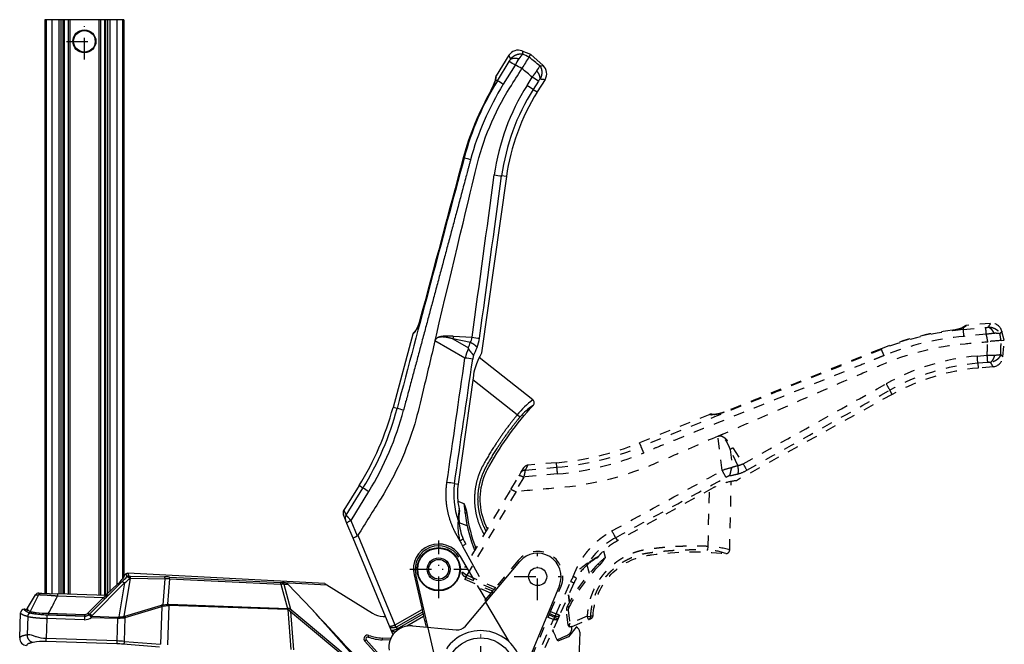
# Model space of a CAD drawing. Extents: x 147 to 630, y 82 to 496.
# Tile 9 of 9: x 357 to 630, y 323 to 496. Entities that reach past the tile are written whole.
import ezdxf

# ---------------------------------------------------------------- set-up
doc = ezdxf.new("R2010")
doc.units = 0
doc.linetypes.add('DASHED', pattern=[6, 3, -3])
doc.linetypes.add('DASHEDDOT2X', pattern=[12.2, 6, -3, 0.2, -3])
doc.layers.get('0').update_dxf_attribs({"linetype": 'CONTINUOUS'})
doc.layers.add('LAYER0000', color=7, linetype='CONTINUOUS')

msp = doc.modelspace()

# ---------------------------------------------------------------- linework, layer by layer
at = {"color": 7, "linetype": 'CONTINUOUS'}
for p, q in [((364.56, 495.86), (364.16, 495.86)), ((364.16, 495.86), (364.16, 336.85)), ((366.1, 495.86), (364.56, 495.86)), ((364.56, 495.86), (364.56, 336.84)), ((368.06, 495.86), (366.1, 495.86)), ((366.1, 495.86), (366.1, 336.78)), ((368.68, 495.86), (368.06, 495.86)), ((368.06, 495.86), (368.06, 336.71)), ((369.25, 495.86), (368.68, 495.86)), ((368.68, 336.69), (368.68, 495.86)), ((369.52, 495.86), (369.25, 495.86)), ((369.25, 336.67), (369.25, 495.86)), ((370.62, 495.86), (369.52, 495.86)), ((369.52, 495.86), (369.52, 336.66)), ((371.09, 495.86), (370.62, 495.86)), ((370.62, 495.86), (370.62, 336.62)), ((379.14, 495.86), (371.09, 495.86)), ((371.09, 495.86), (371.09, 336.61)), ((379.61, 495.86), (379.14, 495.86)), ((379.14, 495.86), (379.14, 336.33)), ((380.71, 495.86), (379.61, 495.86)), ((379.61, 495.86), (379.61, 336.31)), ((380.99, 495.86), (380.71, 495.86)), ((380.71, 495.86), (380.71, 336.27)), ((381.56, 495.86), (380.99, 495.86)), ((380.99, 495.86), (380.99, 336.33)), ((382.17, 495.86), (381.56, 495.86)), ((381.56, 495.86), (381.56, 336.8)), ((384.13, 495.86), (382.17, 495.86)), ((382.17, 495.86), (382.17, 337.38)), ((385.67, 495.86), (384.13, 495.86)), ((384.13, 495.86), (384.13, 339.21)), ((386.07, 495.86), (385.67, 495.86)), ((385.67, 495.86), (385.67, 340.81)), ((386.07, 495.86), (386.07, 341.5)), ((492.72, 485.98), (489.17, 480.3)), ((498.77, 486.22), (496.39, 487.18)), ((498.3, 485.47), (498.77, 486.22)), ((502.21, 483.12), (498.77, 486.22)), ((489.56, 478.93), (492.85, 484.23)), ((494.47, 483.25), (491.18, 477.95)), ((498.3, 485.47), (498.3, 485.47)), ((496.32, 482.31), (496.34, 482.34)), ((496.35, 482.35), (496.33, 482.34)), ((489.08, 479.23), (489.56, 478.93)), ((497.75, 477.61), (499.21, 479.94)), ((500.91, 478.85), (499.44, 476.53)), ((502.75, 479.3), (500.58, 475.82)), ((487.88, 476.39), (487.86, 476.4)), ((499.44, 476.53), (500.58, 475.82)), ((480.13, 457.57), (480.1, 457.57)), ((480.13, 457.57), (480.32, 457.51)), ((492.04, 452.37), (485.17, 403.5)), ((492.04, 452.37), (490.72, 452.56)), ((467.98, 412.28), (468, 412.27)), ((466.08, 408.72), (460.64, 388.4)), ((480.57, 402.08), (472.26, 406.88)), ((482.05, 406.35), (477.24, 407.39)), ((477.24, 407.39), (481.5, 404.94)), ((477.33, 408.18), (482.54, 407.83)), ((499.4, 390.48), (484.51, 402.26)), ((482.9, 397.22), (478.67, 367.14)), ((495.02, 386.3), (482.73, 396.02)), ((461.75, 388.1), (460.64, 388.4)), ((495.77, 385.68), (495.02, 386.3)), ((451.21, 366.71), (446.99, 359.96)), ((447.65, 358.54), (452.29, 366.03)), ((452.29, 366.03), (451.21, 366.71)), ((477.65, 367.28), (478.67, 367.14)), ((453.88, 365.07), (448.91, 357.05)), ((478.58, 362.38), (480.28, 361.73)), ((447.45, 357.22), (446.88, 358.6)), ((446.99, 359.96), (447.65, 358.54)), ((481.07, 359.12), (480.57, 359.05)), ((447.85, 356.26), (447.45, 357.22)), ((449.56, 352.13), (447.85, 356.26)), ((448.91, 357.05), (450.68, 352.78)), ((481.19, 355.54), (478.95, 356.4)), ((459.66, 327.73), (449.56, 352.13)), ((450.86, 352.94), (461.14, 328.13)), ((484.61, 341.44), (479.88, 350.01)), ((483.15, 340.61), (479.3, 347.1)), ((482.5, 347.32), (482.51, 347.32)), ((482.51, 347.32), (482.5, 347.32)), ((480.69, 327.76), (495.72, 345.67)), ((386.11, 330.44), (387.92, 341.09)), ((386.6, 342.23), (386.17, 341.83)), ((386.6, 342.23), (386.88, 341.44)), ((441.77, 339.58), (387.18, 342.44)), ((387.18, 342.44), (387.46, 341.65)), ((387.7, 341.63), (387.76, 341.63)), ((387.76, 341.63), (397.33, 341.43)), ((387.84, 341.09), (387.92, 341.09)), ((387.92, 341.09), (397.48, 340.89)), ((398.69, 341.38), (429.57, 339.88)), ((466.46, 341.96), (468.67, 332.39)), ((472.21, 319.29), (466.95, 342.07)), ((376.56, 331.09), (385.57, 340.1)), ((377.25, 330.73), (386.26, 339.74)), ((384.39, 339.45), (381.19, 336.46)), ((386.26, 339.74), (384.66, 330.32)), ((396.94, 333.66), (397.48, 340.89)), ((398.69, 340.86), (398.16, 333.83)), ((398.69, 340.86), (429.57, 339.36)), ((429.57, 339.36), (431.36, 332.69)), ((430.15, 339.87), (430.05, 339.87)), ((430.15, 339.87), (442.33, 339.23)), ((430.34, 339.39), (431.51, 339.41)), ((430.34, 339.39), (432.19, 332.52)), ((438.11, 332.44), (431.51, 339.41)), ((441.77, 339.58), (442.33, 339.23)), ((442.33, 339.23), (454.9, 331.38)), ((486.59, 334.8), (484.05, 339.08)), ((506.71, 339.02), (496.66, 314.6)), ((362.49, 336.91), (363.22, 336.88)), ((363.22, 336.88), (367.69, 336.73)), ((367.69, 336.73), (367.66, 336.07)), ((380.33, 335.63), (367.66, 336.07)), ((381.2, 336.25), (367.69, 336.73)), ((380.33, 335.63), (376.07, 331.38)), ((381.19, 336.46), (381.7, 336.45)), ((381.2, 336.25), (381.2, 336.25)), ((487.61, 336), (487.35, 336.47)), ((488.04, 337.29), (488.29, 336.82)), ((380.82, 335.36), (376.55, 331.11)), ((386.32, 330.49), (396.5, 333.57)), ((386.43, 330.16), (396.61, 333.24)), ((396.61, 333.24), (396.24, 322.73)), ((396.94, 333.66), (398.16, 333.83)), ((398.52, 333.5), (398.14, 322.61)), ((398.16, 333.83), (398.53, 333.84)), ((398.2, 333.48), (398.52, 333.5)), ((431.35, 332.35), (398.52, 333.5)), ((398.53, 333.84), (431.36, 332.69)), ((486.25, 334.39), (492.7, 323.51)), ((357.2, 324.5), (357.44, 331.47)), ((358.72, 332.43), (358.47, 332.44)), ((359.41, 330.44), (359.23, 325.33)), ((364.77, 330.92), (375.14, 330.55)), ((365.22, 331.36), (365.21, 330.91)), ((375.13, 330.56), (365.21, 330.91)), ((365.22, 331.36), (375.15, 331.02)), ((375.15, 331.02), (375.13, 330.56)), ((375.13, 330.56), (375.14, 330.55)), ((376.55, 331.11), (376.56, 331.09)), ((377.05, 330.55), (377.04, 330.19)), ((377.04, 330.19), (384.32, 329.94)), ((377.05, 330.55), (384.33, 330.3)), ((384.33, 330.3), (384.32, 329.94)), ((384.33, 330.3), (384.66, 330.32)), ((386.2, 323.55), (386.43, 330.16)), ((431.44, 332.34), (432.29, 321.27)), ((432.25, 331.8), (457.2, 311.02)), ((432.25, 331.8), (433.07, 321.16)), ((432.56, 332.2), (455.33, 313.22)), ((455.33, 313.22), (438.11, 332.44)), ((457.87, 330.47), (458.54, 330.45)), ((461.18, 328.15), (468.67, 332.39)), ((468.83, 331.67), (461.52, 327.53)), ((461.74, 327.01), (468.95, 331.18)), ((469.11, 330.46), (464.44, 327.76)), ((468.67, 332.39), (468.83, 331.67)), ((468.83, 331.67), (468.95, 331.18)), ((468.95, 331.18), (469.11, 330.46)), ((469.11, 330.46), (469.8, 327.47)), ((364.73, 329.92), (364.53, 324.34)), ((375.1, 329.56), (364.73, 329.92)), ((384.32, 329.94), (384.1, 323.66)), ((384.32, 329.94), (384.71, 329.95)), ((460.1, 326.68), (459.66, 327.73)), ((461.43, 327.48), (461.14, 328.13)), ((461.52, 327.53), (461.74, 327.01)), ((466.03, 327.82), (478.11, 326.7)), ((511.35, 327.53), (509.24, 324.83)), ((453.92, 325.21), (453.75, 324.74)), ((460.63, 325.39), (460.1, 326.68)), ((461.61, 326.95), (461.77, 326.57)), ((461.74, 327.01), (461.93, 326.69)), ((509.24, 324.83), (506.27, 323.63)), ((512.35, 326.07), (511.78, 309.92)), ((364.5, 323.55), (364.53, 324.34)), ((384.07, 322.87), (364.5, 323.55)), ((384.1, 323.66), (364.53, 324.34)), ((384.1, 323.66), (384.07, 322.87)), ((395.93, 321.95), (385.89, 322.76)), ((386.2, 323.55), (396.24, 322.73)), ((452.83, 323.6), (453.2, 323.94)), ((452.83, 323.6), (460.88, 314.66)), ((453.2, 323.94), (460.73, 315.58)), ((457.66, 324.47), (457.64, 323.97)), ((459.83, 323.9), (457.64, 323.97)), ((460.04, 324.39), (457.66, 324.47))]:
    msp.add_line(p, q, dxfattribs=at)
at = {"color": 7, "linetype": 'DASHED'}
for p, q in [((615.59, 409.79), (615.59, 409.81)), ((618.58, 410.54), (618.63, 409.98)), ((618.63, 409.98), (624.84, 410.54)), ((626.16, 411.69), (619.49, 411.11)), ((629.99, 407.01), (629.33, 409.48)), ((625.03, 408.65), (618.82, 408.09)), ((625.4, 406.61), (625.43, 406.62)), ((625.45, 406.62), (625.43, 406.62)), ((629.11, 406.93), (629.99, 407.01)), ((629.11, 406.93), (629.11, 406.93)), ((629.59, 402.39), (629.99, 407.01)), ((595.89, 404.65), (595.88, 404.67)), ((595.89, 404.65), (595.96, 404.46)), ((622.5, 402.64), (625.24, 402.87)), ((625.39, 400.86), (622.65, 400.64)), ((622.65, 400.64), (622.77, 399.31)), ((626.86, 399.66), (622.77, 399.31)), ((598.91, 392.01), (598.26, 393.18)), ((598.91, 392.01), (555.75, 368.09)), ((548.42, 386.47), (528.92, 378.59)), ((552.41, 387.09), (552.42, 387.07)), ((551.84, 370.9), (550.67, 380.42)), ((529.35, 377.52), (528.92, 378.59)), ((556.14, 372.3), (554.08, 376.76)), ((554.08, 376.76), (554.68, 371.89)), ((554.77, 377.16), (557.62, 372.79)), ((496.08, 370.36), (496.84, 371.64)), ((498, 372.37), (497.25, 370.99)), ((497.25, 370.99), (506.03, 371.8)), ((505.92, 373.07), (497.99, 372.37)), ((506.03, 371.8), (505.92, 373.07)), ((493.29, 365.61), (495.56, 369.46)), ((496.83, 369.09), (494.48, 365.1)), ((495.56, 369.46), (496.08, 370.36)), ((506.22, 369.95), (496.83, 369.09)), ((482.51, 347.31), (493.29, 365.61)), ((549.36, 366.12), (522.79, 351.4)), ((553.91, 348.89), (554.36, 367.87)), ((494.72, 365.06), (481.09, 341.92)), ((547.93, 349.87), (548.3, 365.53)), ((522.29, 352.3), (522.79, 351.4)), ((547.89, 348.9), (547.93, 349.87)), ((518.94, 348.61), (519.44, 346.85)), ((480.56, 344), (480.85, 344.49)), ((495.33, 345.99), (489.03, 338.47)), ((515.05, 342.4), (514.38, 344.71)), ((517.83, 344.65), (517.48, 345.01)), ((480.84, 341.25), (480.56, 340.77)), ((480.74, 341.3), (481.09, 341.92)), ((488.55, 337.91), (480.84, 341.25)), ((481.13, 341.9), (489.03, 338.47)), ((480.56, 340.77), (488.22, 337.52)), ((487.75, 336.95), (483.72, 338.66)), ((489.03, 338.47), (488.55, 337.91)), ((504.3, 331.85), (507.17, 338.83)), ((505.85, 331.18), (509.84, 340.12)), ((510.75, 339.71), (506.75, 330.77)), ((487.75, 336.95), (485.98, 334.85)), ((488.22, 337.52), (487.75, 336.95)), ((488.55, 337.91), (488.22, 337.52)), ((509.27, 336.41), (509.49, 334.34)), ((509.49, 334.34), (509.27, 336.41)), ((509.36, 333), (508.91, 333.23)), ((496.82, 313.65), (503.63, 330.21)), ((503.63, 330.21), (503.89, 330.87)), ((505.12, 329.58), (503.63, 330.21)), ((503.89, 330.87), (504.03, 331.19)), ((503.89, 330.87), (505.4, 330.23)), ((504.03, 331.19), (504.3, 331.85)), ((505.56, 330.53), (504.03, 331.19)), ((504.3, 331.85), (505.85, 331.18)), ((505.4, 330.23), (505.12, 329.58)), ((505.4, 330.23), (505.42, 330.22)), ((505.42, 330.22), (505.56, 330.53)), ((506.75, 330.77), (506.37, 329.93)), ((509.2, 332.16), (508.71, 332.11)), ((509.14, 328.06), (508.71, 332.11)), ((509.2, 332.16), (509.6, 328.51)), ((514.43, 330.5), (509.6, 328.51)), ((514.81, 329.58), (514.43, 330.5)), ((514.43, 330.5), (515.4, 330.46)), ((516.05, 330.7), (515.4, 330.46)), ((497.13, 311.72), (505.12, 329.58)), ((506.37, 329.93), (497.42, 309.93)), ((505.13, 329.57), (505.12, 329.58)), ((509.14, 328.06), (509.19, 327.92)), ((509.19, 327.92), (509.19, 327.9)), ((509.2, 327.89), (509.19, 327.9)), ((509.21, 327.87), (509.2, 327.89)), ((510.16, 327.67), (509.69, 327.62)), ((509.74, 327.66), (510.22, 327.68)), ((510.19, 327.67), (510.19, 327.67)), ((510.22, 327.68), (514.81, 329.58)), ((514.81, 329.58), (515.44, 329.84)), ((505.03, 326.47), (504.99, 326.29)), ((506.13, 323.97), (508.72, 325.13))]:
    msp.add_line(p, q, dxfattribs=at)
at = {"color": 7, "linetype": 'CONTINUOUS'}
for centre, radius in [((375.11, 489.86), 3.2), ((375.12, 489.86), 3), ((473.28, 343.53), 6), ((473.28, 343.53), 5.82), ((473.28, 343.53), 3.18), ((473.28, 343.53), 2.75), ((500.7, 341.49), 2.5), ((484.94, 315.02), 9.5)]:
    msp.add_circle(centre, radius, dxfattribs=at)
for centre, radius, start, end in [((495.27, 484.4), 3, 68.0009, 147.9993), ((614.83, 535.88), 131.91, 202.2245, 202.7433), ((501.52, 481.12), 7.19, 133.3882, 146.9214), ((622.62, 514.41), 129.13, 192.1729, 192.5535), ((362.56, 219.62), 298.5, 62.9526, 63.3234), ((489.93, 486.15), 3.49, 326.7064, 338.7476), ((445.4, 404.38), 92.89, 58.1139, 59.2837), ((525.69, 466.66), 35.35, 148.6744, 152.0176), ((360.33, 206.24), 307.78, 63.7756, 64.1624), ((675.44, 372.07), 210.34, 147.3749, 148.363), ((87.76, -28.3), 657.65, 51.03552, 51.37284), ((486.78, 490.81), 16.48, 326.21, 331.8594), ((498.56, 520.36), 37.42, 274.2158, 275.5991), ((500.21, 480.89), 3, 328.0007, 47.9993), ((485.31, 479.99), 3.87, 357.2428, 4.5948), ((29.06, -90.3), 739.06, 50.49474, 50.78506), ((495.98, 482.56), 0.419, 330.2691, 336.4866), ((556.89, 437.19), 79.21, 148.2012, 165.1356), ((557.5, 436.79), 78.06, 148.1804, 164.9622), ((477.86, 482.15), 11.53, 330.1314, 344.7147), ((477.67, 482.35), 11.8, 329.7492, 344.0169), ((477.42, 482.49), 12.11, 329.7583, 344.389), ((550.45, 444.31), 62.34, 147.7098, 172.1519), ((489.32, 479.03), 0.346, 166.642, 188.2337), ((486.79, 479.67), 2.27, 345.5051, 354.4295), ((486.75, 479.75), 2.35, 343.9801, 355.2158), ((489.33, 479.01), 0.33, 138.9106, 165.2418), ((489.49, 479.42), 0.444, 176.2648, 195.2802), ((486.5, 479.95), 2.68, 344.4167, 356.8163), ((479.41, 479.83), 9.7, 358.3399, 0.8792), ((489.56, 479.54), 0.459, 145.2793, 178.696), ((439.88, 395.49), 97.11, 58.112, 59.229), ((429.5, 369.27), 128.05, 56.8946, 57.7939), ((432.24, 373.62), 125.66, 56.8758, 57.7934), ((503.21, 477.51), 2.66, 133.5338, 149.8027), ((507.2, 529.16), 50.06, 263.3202, 264.9032), ((556.53, 437.1), 79.12, 150.2113, 165.0008), ((556.53, 437.1), 79.1, 150.2114, 165.0008), ((550.57, 444.35), 60.41, 147.816, 172.19), ((551.46, 444.02), 60, 148, 172), ((80881.61, -21092.64), 83239.27, 164.9955524, 165.045013), ((320369.87, -85178.61), 331154.07, 165.0130385, 165.0211514), ((312372.37, -83035.69), 322874.42, 165.0133729, 165.0216938), ((443.17, 310.78), 151.37, 75.0867, 75.7899), ((-149446.16, 20928.78), 151326.55, 352.2062741, 352.2234676), ((-123528.14, 17286.98), 125156.2, 352.2490835, 352.2698718), ((507.4, 589.18), 137.64, 262.1874, 263.0381), ((458.92, 417.19), 11.02, 311.8458, 314.2175), ((466.92, 408.96), 0.458, 133.9058, 167.823), ((466.95, 409.08), 0.444, 118.0096, 136.0433), ((463.12, 412.41), 4.74, 308.701, 314.977), ((470.4, 407.33), 1.92, 346.2653, 348.4384), ((487.72, 406.65), 10.5, 171.6179, 175.9471), ((477.53, 408.68), 5.08, 332.7274, 350.362), ((499.79, 533.13), 126.48, 262.1603, 263.1021), ((474.2, 408.87), 10.49, 338.251, 352.8411), ((497.72, 397.31), 17.79, 155.4314, 164.4597), ((444.75, 420.07), 39.74, 337.6176, 339.8054), ((458.03, 400.89), 23.81, 9.2259, 9.7858), ((452.59, 418.05), 33.95, 333.2637, 337.3771), ((-131023.18, 19514.6), 132885.38, 351.7156105, 351.7306344), ((-110460.7, 16624.72), 112123.25, 351.6629468, 351.6807528), ((454.18, 218.93), 185.04, 81.1356, 81.8001), ((489.61, 400.76), 6.98, 163.2814, 171.7708), ((514.51, 370.29), 25.23, 126.8144, 140.6063), ((498.78, 389.7), 1, 317.4573, 51.658), ((383.37, 409.1), 80, 328, 345), ((383.3, 408.68), 81.11, 328.2744, 345.2967), ((383.9, 408.41), 82.32, 328.2277, 345.389), ((444.52, 315.71), 74.41, 75.1834, 76.6147), ((508.72, 374.93), 16.83, 123.1658, 140.3146), ((403.1, 283.27), 96.28, 58.1676, 59.2766), ((448.4, 179.63), 189.92, 81.141, 81.779), ((498.28, 364.25), 20.85, 171.6281, 200.2122), ((498.36, 364.37), 19.88, 172, 186.6624), ((487.82, 363.17), 9.28, 186.8451, 197.5655), ((493.89, 357.51), 15.19, 169.1421, 181.7587), ((477.69, 359.96), 1.35, 352.3326, 17.7836), ((526.14, 365.3), 46, 184.4511, 187.8091), ((448.27, 359.17), 1.5, 148, 202.5), ((448.69, 357.71), 1.33, 141.5371, 201.446), ((493.89, 357.73), 15, 172.1563, 183.5353), ((525.9, 365.27), 45.75, 187.818, 201.336), ((525.9, 365.27), 45.25, 187.818, 200.8367), ((491.57, 355.31), 12.98, 172.3184, 197.274), ((478.61, 356.74), 0.315, 11.7156, 70.92), ((493.89, 357.73), 15, 183.5353, 203.1392), ((450.51, 353.14), 0.405, 295.425, 329.9974), ((473.28, 343.53), 7, 30.6457, 193), ((473.28, 343.53), 6.5, 30.6457, 193), ((498.91, 305.9), 49.64, 112.2785, 113.4245), ((494.01, 357.8), 16.13, 203.1749, 208.8807), ((508.26, 299.1), 58.29, 118.1594, 119.1349), ((493.89, 357.73), 15, 203.1393, 208.8922), ((500.7, 341.49), 6.5, 337.6457, 140), ((305.69, 419.96), 112.95, 315.0099, 315.9615), ((277.35, 469.51), 169.41, 310.0052, 310.7094), ((387.14, 341.65), 0.792, 86.9453, 133.0547), ((387.43, 340.85), 0.806, 87.3741, 132.6277), ((387.66, 342.27), 0.646, 252.6602, 273.7101), ((396.32, 292.86), 48.58, 87.2028, 88.8096), ((393.41, 341.18), 5.29, 356.5426, 2.183), ((377.17, 347.54), 10.84, 311.7688, 321.2796), ((397.38, 311.64), 29.25, 87.4472, 89.803), ((429.98, 347.78), 7.91, 267.0933, 270.5087), ((424.29, 339.67), 5.29, 356.5406, 2.1851), ((431.93, 297.35), 42.07, 92.1626, 93.2149), ((144.06, 467.88), 254.17, 327.8867, 328.8586), ((157.86, 433.25), 226.29, 333.3855, 334.6598), ((362.46, 335.91), 1, 88.0222, 148.5153), ((362.21, 342.16), 5.76, 263.904, 271.6273), ((363.2, 335.94), 0.94, 88.654, 150.9519), ((138.85, 451.81), 256.42, 331.9839, 333.1685), ((380.7, 336.99), 0.716, 267.9266, 312.8959), ((381.22, 336.94), 0.685, 268.0768, 313.9581), ((397.17, 331.37), 2.3, 95.6471, 106.9091), ((393.75, 332.5), 2.95, 14.6393, 21.3727), ((397.2, 331.6), 1.74, 96.9507, 109.8356), ((393.61, 333.04), 3.39, 4.9204, 10.5058), ((385.5, 431.54), 98.87, 276.6727, 277.3819), ((387.19, 332.31), 11.07, 6.0824, 7.874), ((371.41, 334.45), 27.13, 357.9914, 358.7138), ((358.44, 331.44), 1, 88.1317, 178.2764), ((358.75, 333.13), 0.703, 268.0254, 327.7773), ((358.9, 332.65), 0.706, 269.3989, 326.5664), ((360.92, 335.12), 3.77, 237.5857, 250.8249), ((360.43, 330.39), 1.03, 100.4264, 176.8997), ((361.22, 334.53), 2.86, 232.8593, 248.563), ((359.59, 332.25), 0.697, 277.5948, 327.2646), ((361.21, 335.79), 4.5, 250.0771, 257.6276), ((361.11, 333.85), 2.19, 244.5797, 258.6546), ((360.13, 332.02), 0.635, 280.7115, 330.322), ((363.1, 344.3), 13.22, 257.5121, 262.3329), ((362.99, 342.25), 10.79, 257.6469, 263.1986), ((361.22, 331.71), 0.521, 283.3756, 340.1731), ((365.68, 362.38), 31.47, 262.085, 268.3436), ((366.38, 372), 41.11, 262.9534, 268.356), ((364.82, 359.55), 28.19, 263.6752, 270.8213), ((420.29, 328.15), 55.59, 177.1511, 178.1742), ((1073.4, 305.56), 698.71, 177.94965, 178.03104), ((375.21, 332.54), 2.98, 267.9835, 308.0189), ((375.2, 332.5), 1.94, 268.1858, 314.2575), ((375.21, 332.52), 1.97, 267.7973, 308.1647), ((375.19, 332.25), 1.24, 268.0942, 315.1259), ((375.17, 332.43), 1.93, 310.9396, 316.1968), ((219.87, 207.9), 199.14, 37.8846, 38.17), ((375.17, 332.8), 2.93, 309.8927, 315.0276), ((374.7, 452.2), 122.29, 274.6707, 275.3546), ((370.18, 328.04), 14.65, 7.4824, 8.9248), ((378.82, 389.07), 59.41, 275.6908, 277.1137), ((385.85, 332.05), 1.63, 279.2033, 286.9457), ((382.99, 329.66), 3.22, 8.1691, 14.1188), ((385.88, 332.39), 2.29, 277.3793, 283.9281), ((383.57, 329.42), 2.95, 14.6393, 21.3727), ((404.24, 333.3), 27.13, 357.9914, 358.7138), ((431.31, 331.86), 0.492, 74.4042, 85.4087), ((431.47, 331.28), 1.42, 87.4022, 94.5965), ((405.21, 339.43), 27.18, 344.8754, 345.659), ((431.19, 331.37), 0.997, 48.9402, 75.0611), ((431.43, 331.01), 1.69, 63.3267, 86.3389), ((420.28, 342.59), 15.6, 317.8365, 319.7729), ((439.63, 341.65), 12.3, 230.7502, 233.1791), ((439.99, 341.11), 11.61, 227.7296, 230.1676), ((424.63, 338.1), 9.88, 320.4397, 323.3398), ((-420.68, -474.49), 1178.42, 41.87655, 43.21684), ((458.08, 336.47), 6, 238, 268), ((465.47, 321.85), 6, 84.6956, 187.3653), ((460.81, 328.88), 0.821, 293.6463, 296.8087), ((375.5, 279.92), 98.32, 28.9579, 29.3723), ((460.87, 328.79), 1.42, 292.9949, 297.2865), ((478.39, 329.69), 3, 264.6956, 320), ((510.85, 326.12), 1.5, 358, 70.5223), ((453.57, 324.27), 1, 69.735, 222), ((453.57, 324.27), 0.5, 69.735, 222), ((458.08, 336.47), 12.5, 249.735, 268), ((458.08, 336.47), 12, 249.735, 268), ((461.31, 327.69), 0.796, 292.5065, 302.519), ((484.94, 315.02), 11.5, 9.238, 145.8903), ((484.94, 315.02), 23, 21.995, 30.0425), ((359.2, 324.41), 2, 177.7024, 267.8761), ((364.79, 296.15), 27.4, 90.604, 98.0893), ((382.69, 282.89), 40, 85.4165, 88.0326), ((382.26, 270.45), 53.25, 85.7607, 88.0283)]:
    msp.add_arc(centre, radius, start, end, dxfattribs=at)
at = {"color": 7, "linetype": 'DASHED'}
for centre, radius, start, end in [((625.52, 331.31), 79.12, 97.2113, 112.0008), ((625.52, 331.31), 79.1, 97.2114, 112.0008), ((625.81, 331.09), 79.21, 95.2012, 112.1356), ((614.16, 421.25), 11.53, 277.1314, 291.7147), ((614.17, 421.81), 12.11, 276.7583, 291.389), ((614.2, 421.53), 11.8, 276.7492, 291.0169), ((618.56, 410.22), 0.346, 113.642, 135.2337), ((617.55, 412.64), 2.27, 292.5051, 301.4295), ((617.59, 412.71), 2.35, 290.9801, 302.2158), ((618.56, 410.21), 0.33, 85.9106, 112.2418), ((617.6, 413.03), 2.68, 291.4167, 303.8163), ((618.98, 410.33), 0.444, 123.2648, 142.2802), ((522.09, 399.44), 97.11, 5.112, 6.229), ((613.24, 418.63), 9.7, 305.3399, 307.8792), ((619.11, 410.35), 0.459, 92.2793, 125.696), ((616.92, 414), 3.87, 304.2428, 311.5948), ((624.62, 414.02), 3.49, 273.7064, 285.7476), ((532.51, 400.38), 92.89, 5.1139, 6.2837), ((739.5, 344.2), 131.91, 149.2245, 149.7433), ((626.43, 408.71), 3, 15.0009, 94.9993), ((727.04, 325.06), 129.13, 139.1729, 139.5535), ((625.87, 330.35), 78.06, 95.1804, 111.9622), ((630.57, 373.74), 35.35, 95.6744, 99.0176), ((323.07, 349.07), 307.78, 10.7756, 11.1624), ((-113.11, 435.18), 739.06, 357.49474, 357.78506), ((625.39, 407.03), 0.419, 277.2691, 283.4866), ((645.15, 197.21), 210.34, 94.3749, 95.363), ((627.57, 401.74), 7.19, 80.3882, 93.9214), ((335.1, 355.34), 298.5, 9.9526, 10.3234), ((-28.27, 425.61), 657.65, 358.03552, 358.37284), ((31771.95, -76776.07), 83239.27, 111.9955524, 112.045013), ((124718.25, -306607.8), 331154.07, 112.0130385, 112.0211514), ((121616.64, -298931.05), 322874.41, 112.0133729, 112.0216938), ((456.41, 345.83), 151.37, 22.0867, 22.7899), ((627.62, 340.51), 62.34, 94.7098, 119.1519), ((494.9, 391.94), 128.05, 3.8946, 4.7939), ((500.03, 392.37), 125.66, 3.8758, 4.7934), ((626.6, 402.65), 3, 275.0007, 354.9993), ((626.45, 419.34), 16.48, 273.21, 278.8594), ((657.14, 427.72), 37.42, 221.2158, 222.5991), ((627.73, 340.44), 60.41, 94.816, 119.19), ((628, 339.53), 60, 95, 119), ((625.71, 398.23), 2.66, 80.5338, 96.8027), ((669.35, 426.12), 50.06, 210.3202, 211.9032), ((-73282.96, 132460.99), 151326.55, 299.2062741, 299.2234676), ((-60593.58, 109570.25), 125156.2, 299.2490835, 299.2698718), ((717.42, 462.08), 137.64, 209.1874, 210.0381), ((549.59, 391.06), 4.74, 255.701, 261.977), ((550.88, 397.29), 11.02, 258.8458, 261.2175), ((549.12, 385.95), 0.458, 80.9058, 114.823), ((549.23, 385.99), 0.444, 65.0096, 83.0433), ((549.92, 382.19), 1.92, 293.2653, 295.4384), ((498.95, 452.76), 80, 275, 292), ((498.58, 452.56), 81.11, 275.2744, 292.2967), ((461.17, 347.71), 74.41, 22.1834, 23.6147), ((559.8, 367.94), 10.5, 118.6179, 122.9471), ((498.72, 451.92), 82.32, 275.2277, 292.389), ((498.13, 370.88), 1.5, 95, 149.5), ((410.33, 361.27), 96.28, 5.1676, 6.2766), ((558.35, 354.34), 17.79, 102.4314, 111.4597), ((537.33, 388.19), 23.81, 316.2259, 316.7858), ((544.65, 410.34), 39.74, 284.6176, 286.8054), ((555.28, 377.3), 5.08, 279.7274, 297.362), ((668.07, 434.42), 126.48, 209.1603, 210.1021), ((497.22, 369.66), 1.33, 88.5371, 148.446), ((-63325.15, 116896.67), 132885.38, 298.7156105, 298.7306344), ((-53258.31, 98735.57), 112123.25, 298.6629468, 298.6807528), ((389.7, 281.76), 185.04, 28.1356, 28.8001), ((556.23, 362.89), 6.98, 110.2814, 118.7708), ((547.76, 402.86), 33.95, 280.2637, 284.3771), ((553.43, 380.08), 10.49, 285.251, 299.8411), ((494.67, 365.46), 0.405, 242.425, 276.9974), ((532.29, 333.99), 20.85, 118.6281, 147.2122), ((354.83, 262.72), 189.92, 28.141, 28.779), ((532.43, 334.01), 19.88, 119, 133.6624), ((546.88, 324.66), 25.23, 73.8144, 87.6063), ((500.7, 341.49), 7, 337.6457, 140), ((524.44, 333.58), 15, 119.1563, 130.5353), ((524.26, 333.44), 15.19, 116.1421, 128.7587), ((516.47, 347.85), 1.35, 299.3326, 324.7836), ((549.89, 312.37), 46, 131.4511, 134.8091), ((525.13, 341.7), 9.28, 133.8451, 144.5655), ((547.1, 332.08), 16.83, 70.1658, 87.3146), ((552.91, 348.91), 1, 264.4573, 358.658), ((549.73, 312.55), 45.75, 134.818, 153.1369), ((549.73, 312.55), 45.25, 134.818, 153.1369), ((521.11, 333.97), 12.98, 119.3184, 144.274), ((524.44, 333.58), 15, 130.5353, 150.1392), ((514.45, 345.19), 0.315, 318.7156, 17.92), ((481.45, 342.53), 1.42, 239.9949, 244.2865), ((391.05, 381.3), 98.32, 335.9579, 336.3723), ((481.49, 342.64), 0.821, 240.6463, 243.8087), ((524.57, 333.52), 16.13, 150.1749, 155.8807), ((486.07, 298.38), 49.64, 59.2785, 60.4245), ((524.44, 333.58), 15, 150.1393, 155.8922), ((480.84, 341.52), 0.796, 239.5065, 249.519), ((486.26, 286.81), 58.29, 65.1594, 66.1349), ((510.69, 332.32), 2, 153.1369, 186.171), ((510.69, 332.32), 1.5, 153.1369, 186.171), ((555.35, 307.49), 54.86, 155.523, 156.2614), ((401.42, 376.46), 113.82, 336.2003, 336.5583), ((482.26, 277.88), 58.29, 65.1594, 66.1349), ((514.44, 330.47), 0.963, 292.9552, 359.6192), ((515.05, 330.76), 0.999, 292.4153, 356.6063), ((464.16, 339.8), 12, 296.1509, 298.6169), ((507.71, 327.41), 2.5, 294, 6), ((509.25, 327.91), 0.0594, 170.365, 195.8381), ((509.64, 328.12), 0.5, 209.724, 222.1742), ((509.64, 328.12), 0.5, 222.1742, 234.6029), ((513.76, 325.71), 5.01, 146.0872, 152.7756), ((509.44, 328.24), 0.271, 239.5901, 257.5764), ((509.64, 328.12), 0.5, 234.6029, 269.6018), ((511.99, 327.22), 2.71, 151.6551, 163.8757), ((509.76, 328.05), 0.386, 191.0781, 266.7191), ((509.64, 328.12), 0.5, 269.6018, 276.171), ((509.68, 327.68), 0.0594, 285.4148, 347.5687), ((510.14, 327.87), 0.199, 276.1358, 292.4733), ((504.54, 326.58), 0.5, 347.9423, 29.0169)]:
    msp.add_arc(centre, radius, start, end, dxfattribs=at)
at = {"color": 7, "linetype": 'CONTINUOUS'}
for points, degree, knots in [([(493.18, 484.88), (493.5, 485.35), (494.31, 485.96), (495.04, 486.26), (495.67, 486.4), (496.24, 486.4), (496.53, 486.36), (496.57, 486.34)], 2, [0, 0, 0, 0.2732891, 0.4934671, 0.6643549, 0.8307617, 0.9754312, 0.9999995, 0.9999995, 0.9999995]), ([(501.31, 483.04), (501.62, 482.63), (501.83, 481.79), (501.87, 481.15), (501.77, 480.36), (501.51, 479.67), (501.37, 479.44)], 2, [0, 0, 0, 0.308178, 0.4703852, 0.6402902, 0.8675332, 0.999998, 0.999998, 0.999998]), ([(472.28, 406.95), (472.4, 407.45), (472.52, 407.94), (476.86, 426.18), (482.44, 449.56), (485.53, 462.54), (488.69, 470.1), (494.11, 478.76), (495.21, 480.53), (496.32, 482.31)], 3, [0, 0, 0, 0, 0.049224, 0.049224, 1.799561, 1.799561, 4.53161, 4.53161, 5.235456, 5.235456, 5.235456, 5.235456]), ([(489.17, 480.3), (489.12, 480.2), (489.1, 480.13), (489.1, 480.1), (489.09, 480.03), (489.07, 479.8), (489.05, 479.45)], 2, [0, 0, 0, 0.0635246, 0.1009893, 0.1604342, 0.3813078, 0.92043, 0.92043, 0.92043]), ([(499.21, 479.94), (499.39, 480.18), (499.83, 480.78), (500.3, 481.39), (500.48, 481.65)], 2, [0.0000002, 0.0000002, 0.0000002, 0.0814951, 0.2052253, 0.3056352, 0.3056352, 0.3056352]), ([(482.12, 457.05), (481.16, 453.47), (472.66, 421.7), (464.32, 390.57), (463.55, 387.65)], 2, [0, 0, 0, 0.102966, 0.915755, 1, 1, 1]), ([(468, 412.27), (467.88, 411.79), (467.49, 410.73), (466.98, 409.74), (466.59, 409.17), (466.47, 409.06)], 2, [0, 0, 0, 0.205019, 0.48593, 0.774337, 1, 1, 1]), ([(467.98, 412.28), (467.88, 411.91), (467.59, 411.07), (467.28, 410.39), (467.03, 409.9), (466.82, 409.58), (466.69, 409.39), (466.61, 409.31), (466.6, 409.29)], 2, [0, 0, 0, 0.163424, 0.399467, 0.542534, 0.720537, 0.823253, 0.941303, 1, 1, 1]), ([(467.98, 412.28), (467.86, 411.85), (467.5, 410.87), (467.07, 410.01), (466.82, 409.61), (466.67, 409.43), (466.63, 409.38)], 2, [0.0191404, 0.0191404, 0.0191404, 0.2154315, 0.5071129, 0.7501431, 0.8765536, 1, 1, 1]), ([(466.63, 409.38), (466.32, 409.06), (466.2, 408.93), (466.16, 408.88), (466.11, 408.81), (466.08, 408.71)], 2, [0, 0, 0, 0.760461, 0.90096, 0.942702, 1, 1, 1]), ([(472.26, 406.88), (471.19, 402.36), (470.03, 397.5), (468.24, 389.99), (467.52, 386.83), (464.46, 376.61), (461.32, 369.67), (455.16, 359.82), (453.01, 356.38), (450.86, 352.94)], 3, [0, 0, 0, 0, 0.907986, 0.907986, 1.572747, 1.572747, 3.190328, 3.190328, 4.058003, 4.058003, 4.058003, 4.058003]), ([(472.28, 406.95), (472.35, 407.2), (472.64, 407.56), (473.1, 407.86), (473.88, 408.11), (475, 408.24), (476.48, 408.24), (477.33, 408.18)], 2, [0, 0, 0, 0.090663, 0.165519, 0.284765, 0.46167, 0.691794, 1, 1, 1]), ([(477.24, 407.39), (476.44, 407.63), (475.01, 407.89), (473.91, 407.93), (473.13, 407.78), (472.67, 407.52), (472.36, 407.19), (472.28, 406.95)], 2, [0, 0, 0, 0.309317, 0.53911, 0.714913, 0.833224, 0.907952, 1, 1, 1]), ([(481.53, 404.71), (481.57, 404.55), (481.74, 404.28), (481.95, 404), (482.36, 403.53), (482.79, 402.99), (482.92, 402.77)], 2, [0, 0, 0, 0.126094, 0.2429826, 0.3880999, 0.7209664, 0.9999947, 0.9999947, 0.9999947]), ([(485.17, 403.5), (485.17, 403.5), (484.8, 402.9), (483.79, 400.74), (483.22, 399.22), (482.93, 397.46), (482.91, 397.3), (482.9, 397.22)], 3, [0, 0, 0, 0, 1, 1, 2.013004, 2.013004, 2.061702, 2.061702, 2.061702, 2.061702]), ([(486.85, 354.68), (484.61, 358.98), (484.13, 364.12), (486.28, 370.28), (486.74, 371.16), (490.82, 378.39), (494.86, 383.95), (499.51, 389.02)], 3, [0.316425, 0.316425, 0.316425, 0.316425, 0.989214, 0.989214, 1.17444, 1.17444, 2.076426, 2.076426, 2.076426, 2.076426]), ([(495.02, 386.3), (493.03, 383.88), (488.39, 377.36), (485.65, 372.51), (484.9, 371.05), (484.13, 369.08), (483.36, 366.12), (483.14, 362.68), (483.44, 359.56), (484.24, 356.52), (485.33, 354.05), (485.9, 353.07)], 2, [0, 0, 0, 0.1199561, 0.3061931, 0.3334473, 0.369197, 0.4141413, 0.4861579, 0.5461208, 0.6060855, 0.66604, 0.7094531, 0.7094531, 0.7094531]), ([(486.47, 354.04), (485.72, 355.4), (484.72, 358.27), (484.2, 361.2), (484.15, 364.19), (484.51, 366.69), (485.05, 368.78), (485.78, 370.65), (486.51, 372.05), (489.21, 376.84), (493.8, 383.29), (495.77, 385.68)], 2, [0.1396629, 0.1396629, 0.1396629, 0.2009862, 0.2598894, 0.3187954, 0.3777104, 0.4189942, 0.4631604, 0.4982579, 0.5256727, 0.7160301, 0.8386896, 0.8386896, 0.8386896]), ([(479.18, 351.45), (478.94, 351.86), (478.45, 352.69), (477.74, 353.97), (476.85, 355.95), (475.84, 359.01), (475.31, 362.71), (475.33, 366.01), (475.56, 367.6)], 2, [0, 0, 0, 0.0300352, 0.0612419, 0.1235415, 0.1990958, 0.3285205, 0.4363761, 0.5382892, 0.5382892, 0.5382892]), ([(480.28, 361.73), (480.34, 361.56), (480.6, 360.86), (480.85, 360.09), (481.01, 359.5), (481.07, 359.12)], 2, [0, 0, 0, 0.128273, 0.552151, 0.720913, 1, 1, 1]), ([(447.65, 358.54), (447.82, 358.31), (448.42, 357.67), (448.76, 357.26), (448.91, 357.05)], 2, [0, 0, 0, 0.5678288, 0.8026053, 0.9999815, 0.9999815, 0.9999815]), ([(386.88, 341.44), (386.96, 341.47), (387.24, 341.4), (387.61, 341.23), (387.84, 341.09)], 2, [0, 0, 0, 0.3587918, 0.6215883, 0.9999833, 0.9999833, 0.9999833]), ([(367.66, 336.07), (366.75, 336.15), (365.45, 336.26), (364.49, 336.33), (363.67, 336.37), (362.72, 336.41), (362.38, 336.4)], 2, [0, 0, 0, 0.2645547, 0.3960735, 0.57811, 0.7071061, 0.9999997, 0.9999997, 0.9999997]), ([(381.2, 336.25), (381.24, 336.25), (381.16, 336.16), (380.99, 336.03), (380.61, 335.79), (380.33, 335.63)], 2, [0.0001668, 0.0001668, 0.0001668, 0.2076291, 0.3771767, 0.5902559, 1, 1, 1]), ([(381.7, 336.45), (381.74, 336.44), (381.66, 336.29), (381.48, 336.06), (381.11, 335.65), (380.82, 335.36)], 2, [0, 0, 0, 0.238745, 0.422957, 0.633074, 1, 1, 1]), ([(359.41, 330.44), (358.64, 330.64), (357.43, 331.16), (357.44, 331.47)], 2, [0.0000007, 0.0000007, 0.0000007, 0.3775534, 0.9647627, 0.9647627, 0.9647627]), ([(358.72, 332.43), (358.69, 332.37), (358.66, 332.12), (358.9, 331.94)], 2, [0, 0, 0, 0.2653901, 0.9829598, 0.9829598, 0.9829598]), ([(359.34, 332.76), (359.31, 332.69), (359.27, 332.44), (359.49, 332.26)], 2, [0.0000035, 0.0000035, 0.0000035, 0.2858954, 1, 1, 1]), ([(359.41, 330.44), (359.73, 330.37), (360.82, 330.2), (362.44, 330.04), (364.04, 329.95), (364.73, 329.92)], 2, [0, 0, 0, 0.2011648, 0.4684001, 0.734934, 0.9281361, 0.9281361, 0.9281361]), ([(459.66, 327.73), (459.68, 327.69), (459.92, 327.72), (460.25, 327.8), (460.81, 327.99), (461.14, 328.13)], 2, [0, 0, 0, 0.282299, 0.451739, 0.708946, 1, 1, 1]), ([(461.43, 327.48), (461.09, 327.33), (460.47, 327.27), (460.07, 327.36), (459.74, 327.54), (459.66, 327.73)], 2, [0, 0, 0, 0.297324, 0.552256, 0.720197, 1, 1, 1]), ([(359.23, 325.33), (358.43, 325.18), (357.21, 324.78), (357.2, 324.5)], 2, [0, 0, 0, 0.2594709, 0.6430527, 0.6430527, 0.6430527]), ([(364.53, 324.34), (363.58, 324.38), (362.66, 324.5), (361.57, 324.87), (361.3, 324.99), (360.3, 325.34), (359.67, 325.4), (359.23, 325.33)], 3, [0, 0, 0, 0, 0.424539, 0.424539, 0.571914, 0.571914, 1, 1, 1, 1]), ([(460.1, 326.68), (460.14, 326.58), (460.59, 326.62), (461.01, 326.73), (461.43, 326.87), (461.61, 326.95)], 2, [0.0000002, 0.0000002, 0.0000002, 0.4238146, 0.6451515, 0.8510779, 1, 1, 1]), ([(461.29, 326.15), (461.15, 326.14), (460.78, 326.15), (460.39, 326.31), (460.16, 326.55), (460.1, 326.68)], 2, [0.2405259, 0.2405259, 0.2405259, 0.3548483, 0.5761854, 0.8137918, 1, 1, 1]), ([(360.94, 323.28), (359.76, 323.04), (359.14, 322.6), (359.13, 322.43), (359.13, 322.41)], 2, [0, 0, 0, 0.4231321, 0.6312305, 0.6584815, 0.6584815, 0.6584815])]:
    msp.add_open_spline(points, degree=degree, knots=knots, dxfattribs=at)
for points, degree in [([(493.18, 484.88), (493.99, 485.44), (495.49, 485.04)], 2), ([(449.56, 352.13), (449.53, 352.21), (450, 352.48), (450.68, 352.78)], 3), ([(431.51, 339.41), (431.21, 339.72), (430.59, 339.84), (430.15, 339.87)], 3), ([(358.9, 331.94), (358.45, 332.2), (358.47, 332.44)], 2), ([(376.43, 330.97), (376.54, 331), (376.78, 330.83), (377.05, 330.55)], 3)]:
    msp.add_open_spline(points, degree=degree, dxfattribs=at)
for points, weights in [([(501.37, 479.44), (501.46, 480.47), (500.48, 481.65)], [1, 0.873269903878, 1]), ([(483.94, 404.98), (483.48, 405.77), (482.05, 406.35)], [1, 0.8717363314, 1]), ([(447.85, 356.26), (447.74, 356.52), (448.91, 357.05)], [1, 0.756127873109, 1]), ([(386.17, 341.83), (386.17, 341.53), (385.63, 340.76)], [0.999999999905, 0.987797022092, 1]), ([(387.84, 341.09), (387.81, 341.56), (387.7, 341.63)], [0.999999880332, 0.848451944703, 1]), ([(387.92, 341.09), (387.89, 341.56), (387.76, 341.63)], [1, 0.848249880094, 1]), ([(397.48, 340.89), (397.45, 341.36), (397.33, 341.43)], [1, 0.848243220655, 1]), ([(385.57, 340.1), (385.76, 340.17), (386.26, 339.74)], [1, 0.827132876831, 1]), ([(430.05, 339.87), (430.25, 339.81), (430.34, 339.39)], [1, 0.870629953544, 1]), ([(380.82, 335.36), (380.69, 335.31), (380.33, 335.63)], [1, 0.822970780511, 1]), ([(376.07, 331.38), (376.42, 331.07), (376.55, 331.11)], [1, 0.822970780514, 1]), ([(376.56, 331.09), (376.75, 331.16), (377.25, 330.73)], [1, 0.82713287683, 1]), ([(359.23, 325.33), (359.26, 323.44), (360.94, 323.28)], [1, 0.726586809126, 1]), ([(386.2, 323.55), (386.15, 322.84), (385.89, 322.76)], [1, 0.746361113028, 1])]:
    msp.add_rational_spline(points, weights, degree=2, dxfattribs=at)
at = {"color": 7, "linetype": 'DASHED'}
for points, degree, knots in [([(619.49, 411.11), (619.38, 411.09), (619.31, 411.06), (619.28, 411.05), (619.22, 411.01), (619.03, 410.89), (618.74, 410.7)], 2, [0, 0, 0, 0.0635246, 0.1009893, 0.1604342, 0.3813078, 0.92043, 0.92043, 0.92043]), ([(625.56, 410.67), (626.12, 410.69), (627.1, 410.41), (627.78, 410.02), (628.27, 409.59), (628.62, 409.13), (628.75, 408.88), (628.77, 408.83)], 2, [0, 0, 0, 0.2732891, 0.4934671, 0.6643549, 0.8307617, 0.9754312, 0.9999995, 0.9999995, 0.9999995]), ([(550.74, 380.45), (551.21, 380.66), (551.68, 380.87), (568.86, 388.37), (590.89, 397.99), (603.11, 403.33), (611.05, 405.36), (621.23, 406.24), (623.31, 406.42), (625.4, 406.61)], 3, [0, 0, 0, 0, 0.049224, 0.049224, 1.799561, 1.799561, 4.53161, 4.53161, 5.235456, 5.235456, 5.235456, 5.235456]), ([(596.67, 402.75), (593.24, 401.36), (562.75, 389.03), (532.87, 376.96), (530.07, 375.81)], 2, [0, 0, 0, 0.102966, 0.915755, 1, 1, 1]), ([(625.24, 402.87), (625.54, 402.88), (626.28, 402.88), (627.06, 402.88), (627.37, 402.89)], 2, [0.0000002, 0.0000002, 0.0000002, 0.0814951, 0.2052253, 0.3056352, 0.3056352, 0.3056352]), ([(628.98, 403.06), (628.84, 402.57), (628.29, 401.9), (627.81, 401.48), (627.12, 401.09), (626.41, 400.88), (626.15, 400.85)], 2, [0, 0, 0, 0.308178, 0.4703852, 0.6402902, 0.8675332, 0.999998, 0.999998, 0.999998]), ([(549.29, 386.43), (548.83, 386.49), (548.66, 386.5), (548.6, 386.5), (548.52, 386.5), (548.42, 386.47)], 2, [0, 0, 0, 0.760461, 0.90096, 0.942702, 1, 1, 1]), ([(552.42, 387.07), (551.96, 386.89), (550.88, 386.56), (549.78, 386.37), (549.1, 386.34), (548.93, 386.37)], 2, [0, 0, 0, 0.205019, 0.48593, 0.774337, 1, 1, 1]), ([(552.41, 387.09), (552.06, 386.95), (551.21, 386.68), (550.48, 386.52), (549.93, 386.43), (549.56, 386.4), (549.33, 386.39), (549.21, 386.4), (549.2, 386.4)], 2, [0, 0, 0, 0.163424, 0.399467, 0.542534, 0.720537, 0.823253, 0.941303, 1, 1, 1]), ([(552.41, 387.1), (552, 386.93), (550.99, 386.63), (550.05, 386.46), (549.58, 386.42), (549.35, 386.42), (549.29, 386.43)], 2, [0.0191404, 0.0191404, 0.0191404, 0.2154315, 0.5071129, 0.7501431, 0.8765536, 1, 1, 1]), ([(550.67, 380.42), (546.42, 378.57), (541.84, 376.57), (534.77, 373.48), (531.81, 372.15), (521.8, 368.44), (514.37, 366.78), (502.8, 365.77), (498.76, 365.41), (494.72, 365.06)], 3, [0, 0, 0, 0, 0.907986, 0.907986, 1.572747, 1.572747, 3.190328, 3.190328, 4.058003, 4.058003, 4.058003, 4.058003]), ([(550.74, 380.45), (550.98, 380.55), (551.45, 380.53), (551.96, 380.35), (552.63, 379.88), (553.41, 379.06), (554.31, 377.88), (554.77, 377.16)], 2, [0, 0, 0, 0.090663, 0.165519, 0.284765, 0.46167, 0.691794, 1, 1, 1]), ([(554.08, 376.76), (553.79, 377.54), (553.13, 378.84), (552.51, 379.74), (551.92, 380.27), (551.44, 380.49), (550.98, 380.54), (550.74, 380.45)], 2, [0, 0, 0, 0.309317, 0.53911, 0.714913, 0.833224, 0.907952, 1, 1, 1]), ([(554.52, 371.72), (554.41, 371.6), (554.3, 371.29), (554.21, 370.96), (554.08, 370.35), (553.91, 369.68), (553.81, 369.44)], 2, [0, 0, 0, 0.126094, 0.2429826, 0.3880999, 0.7209664, 0.9999947, 0.9999947, 0.9999947]), ([(497.25, 370.99), (497.17, 370.72), (497.03, 369.86), (496.9, 369.34), (496.83, 369.09)], 2, [0, 0, 0, 0.5678288, 0.8026053, 0.9999815, 0.9999815, 0.9999815]), ([(555.75, 368.09), (555.75, 368.09), (555.04, 368.02), (552.72, 367.53), (551.15, 367.07), (549.58, 366.24), (549.43, 366.16), (549.36, 366.12)], 3, [0, 0, 0, 0, 1, 1, 2.013004, 2.013004, 2.061702, 2.061702, 2.061702, 2.061702]), ([(510.57, 341.55), (510.75, 341.98), (511.12, 342.87), (511.72, 344.21), (512.76, 346.11), (514.6, 348.76), (517.23, 351.41), (519.88, 353.39), (521.29, 354.16)], 2, [0, 0, 0, 0.0300352, 0.0612419, 0.1235415, 0.1990958, 0.3285205, 0.4363761, 0.5382892, 0.5382892, 0.5382892]), ([(547.93, 349.87), (544.8, 350), (536.81, 349.78), (531.28, 349.05), (529.66, 348.77), (527.63, 348.21), (524.8, 347.04), (521.92, 345.14), (519.61, 343.02), (517.66, 340.56), (516.14, 337.82), (515.06, 334.88), (514.49, 331.93), (514.43, 330.5)], 2, [0, 0, 0, 0.1199561, 0.3061931, 0.3334473, 0.369197, 0.4141413, 0.4861579, 0.5461208, 0.6060855, 0.66604, 0.7259872, 0.7859548, 0.8406582, 0.8406582, 0.8406582]), ([(515.4, 330.46), (515.46, 331.82), (516, 334.62), (517.02, 337.42), (518.47, 340.02), (520.32, 342.36), (522.52, 344.37), (525.26, 346.18), (527.95, 347.29), (529.88, 347.83), (531.44, 348.09), (536.89, 348.81), (544.8, 349.03), (547.89, 348.9)], 2, [0, 0, 0, 0.0537423, 0.1126526, 0.1715409, 0.2304363, 0.2893428, 0.3482482, 0.4189942, 0.4631604, 0.4982579, 0.5256727, 0.7160301, 0.8386896, 0.8386896, 0.8386896]), ([(516.05, 330.7), (516.49, 338.05), (521.37, 344.49), (529.88, 347.2), (530.86, 347.37), (539.09, 348.46), (545.97, 348.58), (552.81, 347.92)], 3, [0, 0, 0, 0, 0.989214, 0.989214, 1.17444, 1.17444, 2.076426, 2.076426, 2.076426, 2.076426]), ([(519.44, 346.85), (519.35, 346.7), (518.94, 346.07), (518.47, 345.41), (518.1, 344.93), (517.83, 344.65)], 2, [0, 0, 0, 0.128273, 0.552151, 0.720913, 1, 1, 1]), ([(480.74, 341.3), (480.42, 341.48), (480, 341.94), (479.83, 342.31), (479.78, 342.68), (479.88, 342.86)], 2, [0, 0, 0, 0.297324, 0.552256, 0.720197, 1, 1, 1]), ([(479.88, 342.86), (479.86, 342.82), (480.03, 342.65), (480.29, 342.43), (480.78, 342.1), (481.09, 341.92)], 2, [0, 0, 0, 0.282299, 0.451739, 0.708946, 1, 1, 1]), ([(505.42, 330.22), (505.65, 330.11), (506.11, 329.95), (506.36, 329.9), (506.37, 329.93)], 2, [0, 0, 0, 0.2744197, 0.6491995, 1, 1, 1]), ([(506.37, 329.93), (506.32, 329.81), (506.12, 329.61), (505.79, 329.48), (505.37, 329.47), (505.13, 329.57)], 2, [0, 0, 0, 0.2130404, 0.4825841, 0.7255804, 1, 1, 1]), ([(509.19, 327.92), (509.2, 327.9), (509.24, 327.9), (509.28, 327.95), (509.3, 328.01)], 2, [0, 0, 0, 0.305046, 0.516014, 1, 1, 1]), ([(509.38, 327.97), (509.36, 327.93), (509.31, 327.86), (509.22, 327.83), (509.2, 327.89)], 2, [0, 0, 0, 0.25517, 0.544703, 1, 1, 1])]:
    msp.add_open_spline(points, degree=degree, knots=knots, dxfattribs=at)
for points, degree in [([(625.56, 410.67), (626.49, 410.35), (627.08, 408.92)], 2), ([(493.29, 365.61), (493.33, 365.68), (493.84, 365.47), (494.48, 365.1)], 3), ([(506.75, 330.77), (506.59, 330.42), (506.06, 330.31), (505.56, 330.53)], 3)]:
    msp.add_open_spline(points, degree=degree, dxfattribs=at)
for points, weights in [([(626.15, 400.85), (627.02, 401.4), (627.37, 402.89)], [1, 0.873269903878, 1]), ([(556.19, 369.96), (556.54, 370.81), (556.14, 372.3)], [1, 0.8717363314, 1]), ([(495.56, 369.46), (495.7, 369.71), (496.83, 369.09)], [1, 0.756127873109, 1])]:
    msp.add_rational_spline(points, weights, degree=2, dxfattribs=at)
at = {"layer": 'LAYER0000', "color": 7, "linetype": 'DASHEDDOT2X'}
for p, q in [((375.12, 484.86), (375.12, 494.86)), ((370.12, 489.86), (380.12, 489.86)), ((473.28, 335.53), (473.28, 351.53)), ((500.7, 334.99), (500.7, 347.99)), ((465.28, 343.53), (481.28, 343.53)), ((494.2, 341.49), (507.2, 341.49)), ((484.94, 303.52), (484.94, 326.52)), ((484.94, 304.01), (484.94, 326.02))]:
    msp.add_line(p, q, dxfattribs=at)

doc.saveas('drawing.dxf')
